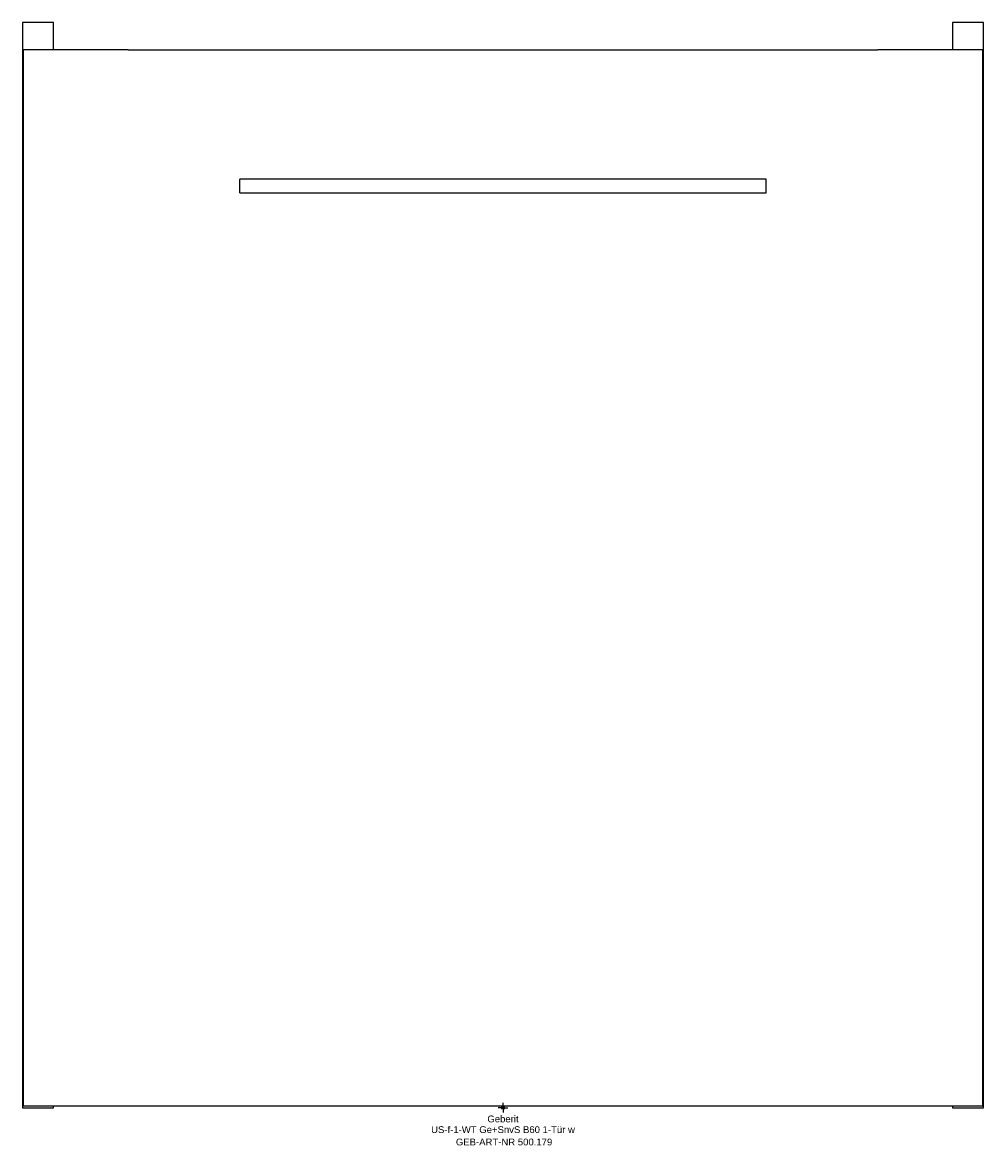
# Model space of a CAD drawing. Header units: millimetres. Extents: x -247 to 247, y -19 to 557.
import ezdxf
from ezdxf.enums import TextEntityAlignment as Align

# ---------------------------------------------------------------- set-up
doc = ezdxf.new("R2010")
doc.units = ezdxf.units.MM
doc.layers.get('0').update_dxf_attribs({"linetype": 'CONTINUOUS'})
for name, color, linetype, lineweight in [('Arbeitspunkt(DIN)', 7, 'CONTINUOUS', 25), ('GEB-ART-NR', 1, 'CONTINUOUS', 18), ('GEB-BEZUG', 2, 'CONTINUOUS', 25), ('GEB-TEXT', 5, 'CONTINUOUS', 18)]:
    doc.layers.add(name, color=color, linetype=linetype, lineweight=lineweight)
doc.layers.add('GEB-KONTUR-A', color=5, linetype='CONTINUOUS')
doc.styles.get("Standard").update_dxf_attribs({"font": 'arial.ttf'})

# ---------------------------------------------------------------- blocks, each defined once
blk = doc.blocks.new('Einfügepunkt')
at = {"layer": 'GEB-BEZUG'}
for p, q in [((-0.71, -0.71), (0.71, 0.71)), ((-0.71, 0.71), (0.71, -0.71))]:
    blk.add_line(p, q, dxfattribs=at)

msp = doc.modelspace()

# ---------------------------------------------------------------- linework, layer by layer
at = {"layer": 'Arbeitspunkt(DIN)', "ltscale": 25}
for q in [(-2.5, 0), (0, 2.5), (0, -2.5), (2.5, 0)]:
    msp.add_line((0, 0), q, dxfattribs=at)
at = {"layer": 'GEB-KONTUR-A', "ltscale": 25}
for p, q in [((-230.5, 557), (-246.5, 557)), ((-246.5, 557), (-246.5, 0)), ((-230.5, 543), (-230.5, 557)), ((246.5, 557), (230.5, 557)), ((230.5, 557), (230.5, 543)), ((246.5, 0), (246.5, 557)), ((-246, 1), (-246, 543)), ((-231.97, 543), (-246, 543)), ((-192.22, 543), (-231.97, 543)), ((-192.22, 543), (192.22, 543)), ((231.97, 543), (192.22, 543)), ((246, 543), (231.97, 543)), ((246, 543), (246, 1)), ((-135, 469.5), (-135, 476.5)), ((-121.99, 476.5), (-135, 476.5)), ((121.99, 476.5), (-121.99, 476.5)), ((135, 476.5), (121.99, 476.5)), ((135, 469.5), (135, 476.5)), ((-135, 469.5), (-121.99, 469.5)), ((-121.99, 469.5), (121.99, 469.5)), ((121.99, 469.5), (135, 469.5)), ((-246.5, 0), (-230.5, 0)), ((-246, 1), (-231.97, 1)), ((-231.97, 1), (-192.22, 1)), ((-230.5, 0), (-230.5, 1)), ((-192.22, 1), (192.22, 1)), ((192.22, 1), (231.97, 1)), ((230.5, 1), (230.5, 0)), ((230.5, 0), (246.5, 0)), ((231.97, 1), (246, 1))]:
    msp.add_line(p, q, dxfattribs=at)

# ---------------------------------------------------------------- block references
at = {"ltscale": 25}
msp.add_blockref('Einfügepunkt', (0, 0), dxfattribs=at)

# ---------------------------------------------------------------- texts
at = {"layer": 'GEB-ART-NR'}
msp.add_text('GEB-ART-NR 500.179', height=3.5, dxfattribs=at).set_placement((0.55, -19.34), align=Align.CENTER)
at = {"layer": 'GEB-TEXT'}
for s, p in [('Geberit', (0, -7.5)), ('US-f-1-WT Ge+SnvS B60 1-Tür w', (0, -13))]:
    msp.add_text(s, height=3.5, dxfattribs=at).set_placement(p, align=Align.CENTER)

doc.saveas('drawing.dxf')
